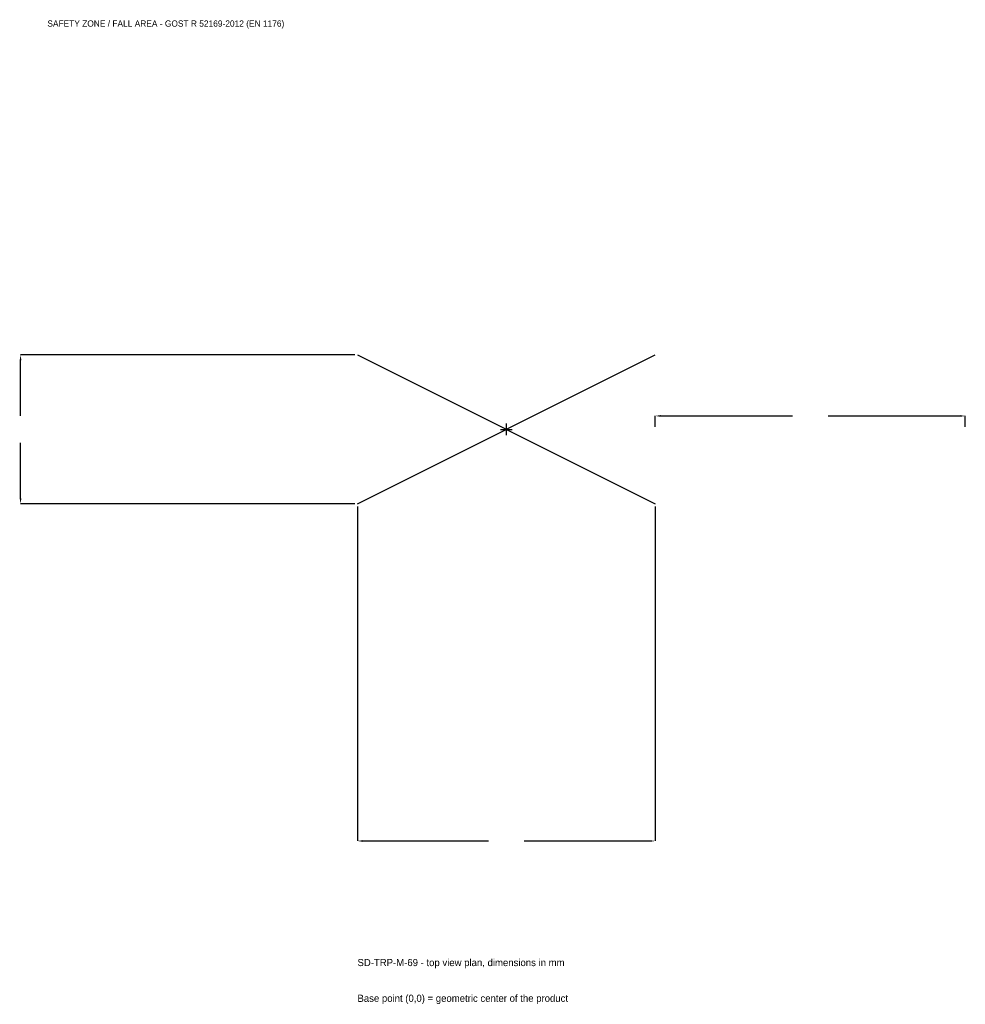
# Model space of a CAD drawing. Extents: x -2354 to 2220, y -2779 to 1980.
import ezdxf

# ---------------------------------------------------------------- set-up
doc = ezdxf.new("R2010")
doc.units = 0
for name, color, linetype in [('GP_MAF_zona_bezopasnosti', 1, 'Continuous'), ('ZSK_DANNYE', 3, 'Continuous'), ('ZSK_KONTUR', 7, 'Continuous'), ('ZSK_RAZMERY', 8, 'Continuous')]:
    doc.layers.add(name, color=color, linetype=linetype)
doc.dimstyles.new('ORION', dxfattribs={"dimtxt": 43.2, "dimasz": 25.92, "dimexe": 1.25, "dimexo": 12.96, "dimtad": 1, "dimcen": 2.5, "dimazin": 3, "dimtfac": 1, "dimtmove": 0, "dimatfit": 3})

# ---------------------------------------------------------------- blocks, each defined once
blk = doc.blocks.new('_CLOSEDFILLED')
at = {"color": 0, "linetype": 'BYBLOCK'}
blk.add_solid([(-1, 0.16), (0, 0), (-1, -0.16)], dxfattribs=at)
blk = doc.blocks.new('*D1')
for p, q in [((-720, -372.96), (-720, -1989.6)), ((720, -372.96), (720, -1989.6)), ((-694.08, -1989.6), (-86.4, -1989.6)), ((86.4, -1989.6), (694.08, -1989.6))]:
    blk.add_line(p, q)
at = {"layer": 'Defpoints'}
for p in [(-720, -360), (720, -360), (-720, -1989.6)]:
    blk.add_point(p, dxfattribs=at)
at = {"layer": 'ZSK_RAZMERY', "xscale": 25.919999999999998, "yscale": 25.919999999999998, "rotation": 180}
blk.add_blockref('_CLOSEDFILLED', (-720, -1989.6), dxfattribs=at)
at = {"layer": 'ZSK_RAZMERY', "xscale": 25.919999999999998, "yscale": 25.919999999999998}
blk.add_blockref('_CLOSEDFILLED', (720, -1989.6), dxfattribs=at)
blk = doc.blocks.new('*D2')
for p, q in [((-732.96, 360), (-2349.6, 360)), ((-2349.6, 64.8), (-2349.6, 334.08)), ((-2349.6, -334.08), (-2349.6, -64.8)), ((-732.96, -360), (-2349.6, -360))]:
    blk.add_line(p, q)
at = {"layer": 'Defpoints'}
for p in [(-720, 360), (-2349.6, -360), (-720, -360)]:
    blk.add_point(p, dxfattribs=at)
at = {"layer": 'ZSK_RAZMERY', "xscale": 25.919999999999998, "yscale": 25.919999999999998}
for p, rotation in [((-2349.6, 360), 90), ((-2349.6, -360), 270)]:
    blk.add_blockref('_CLOSEDFILLED', p, dxfattribs=dict(at, rotation=rotation))
blk = doc.blocks.new('*D3')
for p, q in [((720, 12.96), (720, 64.8)), ((745.92, 64.8), (1383.6, 64.8)), ((1556.4, 64.8), (2194.08, 64.8)), ((2220, 12.96), (2220, 64.8))]:
    blk.add_line(p, q)
at = {"layer": 'Defpoints'}
for p in [(720, 64.8), (720, 0), (2220, 0)]:
    blk.add_point(p, dxfattribs=at)
at = {"layer": 'ZSK_RAZMERY', "xscale": 25.919999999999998, "yscale": 25.919999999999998, "rotation": 180}
blk.add_blockref('_CLOSEDFILLED', (720, 64.8), dxfattribs=at)
at = {"layer": 'ZSK_RAZMERY', "xscale": 25.919999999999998, "yscale": 25.919999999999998}
blk.add_blockref('_CLOSEDFILLED', (2220, 64.8), dxfattribs=at)
blk = doc.blocks.new('B1')
at = {"layer": 'ZSK_KONTUR'}
for p, q in [((-720, -360), (720, 360)), ((-720, 360), (720, -360))]:
    blk.add_line(p, q, dxfattribs=at)
at = {"layer": 'ZSK_RAZMERY'}
for p, q in [((-28.8, 0), (28.8, 0)), ((0, -28.8), (0, 28.8))]:
    blk.add_line(p, q, dxfattribs=at)
at = {"layer": 'GP_MAF_zona_bezopasnosti', "color": 1}
blk.add_text('SAFETY ZONE / FALL AREA - GOST R 52169-2012 (EN 1176)', height=30.24, dxfattribs=at).set_placement((-2220, 1946.4))
at = {"layer": 'ZSK_RAZMERY'}
dim = blk.add_linear_dim(base=(-2349.6, -360), p1=(-720, -360), p2=(-720, 360), angle=90, dimstyle='ORION', dxfattribs=at)
dim.commit()
dim.dimension.update_dxf_attribs({"geometry": '*D2', "text_midpoint": (-2349.6, 0)})
for base, p1, p2, picture, middle in [((720, 64.8), (720, 0), (2220, 0), '*D3', (1470, 64.8)), ((-720, -1989.6), (-720, -360), (720, -360), '*D1', (0, -1989.6))]:
    dim = blk.add_linear_dim(base=base, p1=p1, p2=p2, dimstyle='ORION', dxfattribs=at)
    dim.commit()
    dim.dimension.update_dxf_attribs({"geometry": picture, "text_midpoint": middle})

msp = doc.modelspace()

# ---------------------------------------------------------------- block references
msp.add_blockref('B1', (0, 0))

# ---------------------------------------------------------------- texts
at = {"layer": 'ZSK_DANNYE', "color": 3}
msp.add_text('SD-TRP-M-69 - top view plan, dimensions in mm', height=34.56, dxfattribs=at).set_placement((-720, -2594.4))
at = {"layer": 'ZSK_DANNYE', "color": 7}
msp.add_text('Base point (0,0) = geometric center of the product', height=34.56, dxfattribs=at).set_placement((-720, -2767.2))

doc.saveas('drawing.dxf')
